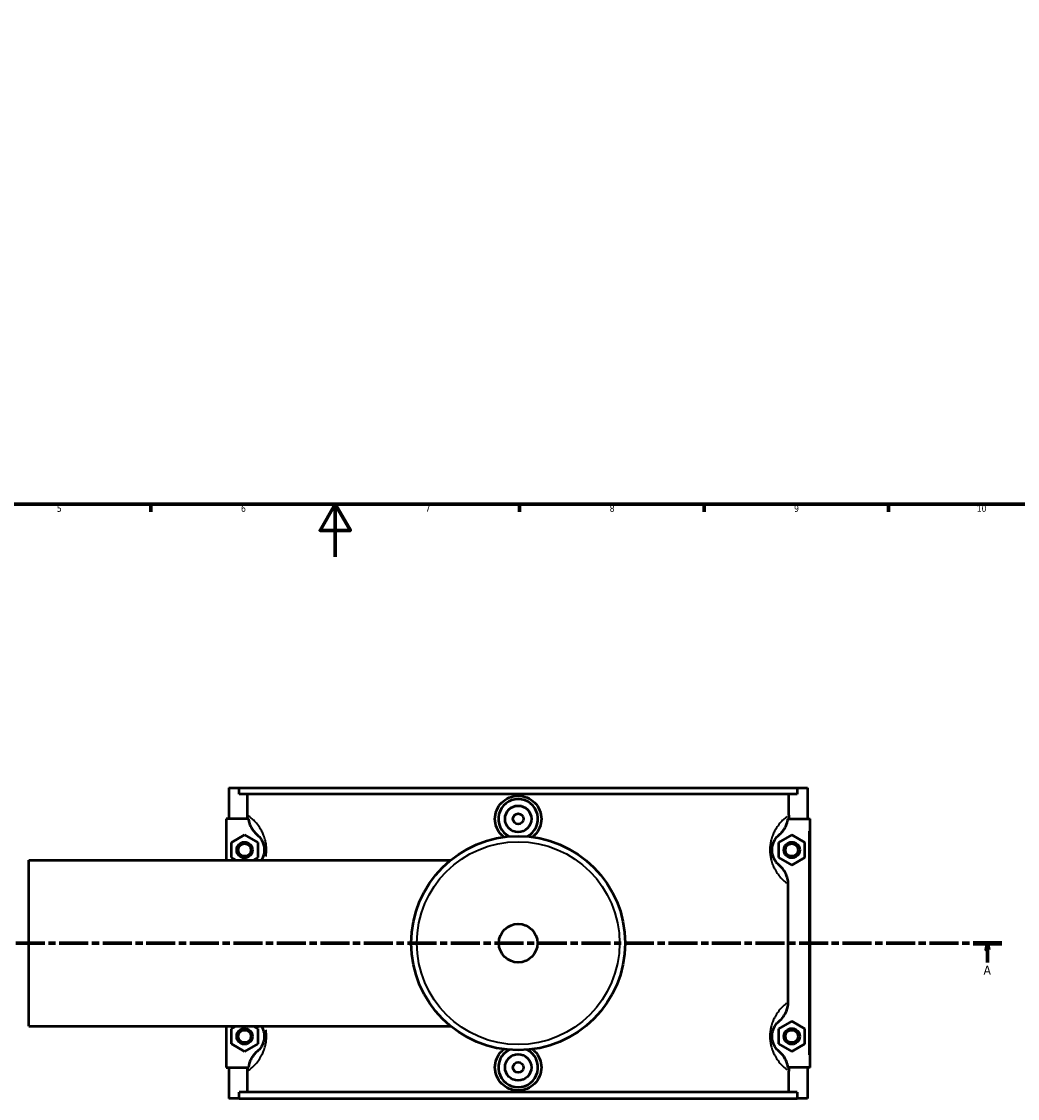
# Model space of a CAD drawing. Header units: millimetres. Extents: x 0 to 989, y -206 to 1211.
# Tile 3 of 8: x 301 to 680, y -206 to 203. Entities that reach past the tile are written whole.
import ezdxf

# ---------------------------------------------------------------- set-up
doc = ezdxf.new("R2010")
doc.units = ezdxf.units.MM
doc.linetypes.add('CHAIN', pattern=[0.3543, 0.2362, -0.0295, 0.0591, -0.0295])
for name, color, linetype, lineweight in [('Border (ISO)', 7, 'Continuous', 70), ('Section Line (ISO)', 7, 'CHAIN', 70), ('Visible (ISO)', 7, 'Continuous', 50), ('Visible Narrow (ISO)', 7, 'Continuous', 35)]:
    doc.layers.add(name, color=color, linetype=linetype, lineweight=lineweight)
doc.styles.add('Label Text (ISO)', font='tahoma.ttf')
doc.styles.add('Note Text (ISO)', font='tahoma.ttf')

# ---------------------------------------------------------------- blocks, each defined once
blk = doc.blocks.new('Borders Default Border')
at = {"layer": 'Border (ISO)'}
for p, q in [((350.42, 20), (350.42, 17.1)), ((490.58, 20), (490.58, 17.1)), ((560.67, 20), (560.67, 17.1)), ((630.75, 20), (630.75, 17.1))]:
    blk.add_line(p, q, dxfattribs=at)
at = {"layer": 'Border (ISO)', "flags": 128}
for points in [[(20, 20), (20, 574), (821, 574), (821, 20), (20, 20)], [(420.5, 0), (420.5, 20), (414.73, 10), (426.27, 10), (420.5, 20)]]:
    blk.add_lwpolyline(points, dxfattribs=at)
at = {"layer": 'Border (ISO)', "color": 232, "true_color": 0xca0064, "char_height": 2.5, "attachment_point": 7, "style": 'Note Text (ISO)'}
for s, insert in [('5', (314.64, 17.05)), ('6', (384.66, 17.05)), ('7', (454.77, 17.1)), ('8', (524.81, 17.04)), ('9', (594.88, 17.05)), ('10', (664.29, 17.05))]:
    blk.add_mtext(s, dxfattribs=dict(at, insert=insert))
blk = doc.blocks.new('2dTransSection0')
at = {"layer": 'Section Line (ISO)', "linetype": 'CHAIN', "ltscale": 46.681}
blk.add_line((249.45, -146.75), (673.87, -146.75), dxfattribs=at)
at = {"layer": 'Section Line (ISO)', "linetype": 'Continuous', "lineweight": 140}
for p, q in [((249.45, -146.75), (260.39, -146.75)), ((662.93, -146.75), (673.87, -146.75))]:
    blk.add_line(p, q, dxfattribs=at)
at = {"layer": 'Section Line (ISO)', "linetype": 'Continuous'}
for p, q in [((254.92, -146.75), (254.42, -149.25)), ((254.92, -149.25), (254.92, -146.75)), ((255.42, -149.25), (254.92, -146.75)), ((668.4, -146.75), (667.9, -149.25)), ((668.4, -149.25), (668.4, -146.75)), ((668.9, -149.25), (668.4, -146.75)), ((254.42, -149.25), (255.42, -149.25)), ((254.92, -154.16), (254.92, -149.25)), ((667.9, -149.25), (668.9, -149.25)), ((668.4, -154.16), (668.4, -149.25))]:
    blk.add_line(p, q, dxfattribs=at)
at = {"layer": 'Section Line (ISO)', "linetype": 'Continuous', "flags": 128}
for points in [[(255.42, -149.25), (254.92, -146.75), (254.42, -149.25), (255.42, -149.25)], [(668.9, -149.25), (668.4, -146.75), (667.9, -149.25), (668.9, -149.25)]]:
    blk.add_lwpolyline(points, dxfattribs=at)
at = {"layer": 'Section Line (ISO)'}
for points in [[(255.42, -149.25), (254.92, -146.75), (254.42, -149.25), (255.42, -149.25)], [(668.9, -149.25), (668.4, -146.75), (667.9, -149.25), (668.9, -149.25)]]:
    blk.add_solid(points, dxfattribs=at)
at = {"layer": 'Section Line (ISO)', "char_height": 3.5, "attachment_point": 7, "style": 'Label Text (ISO)'}
for insert in [(253.43, -158.75), (666.91, -158.75)]:
    blk.add_mtext('A', dxfattribs=dict(at, insert=insert))

msp = doc.modelspace()

# ---------------------------------------------------------------- linework, layer by layer
at = {"layer": 'Visible (ISO)'}
for p, q in [((380.0312, -87.7542), (380.0312, -99.5542)), ((380.0312, -87.7542), (383.9317, -87.7542)), ((383.9317, -87.7542), (596.1307, -87.7542)), ((383.9317, -90.1142), (383.9317, -87.7542)), ((596.1307, -87.7542), (596.1307, -90.1142)), ((596.1307, -87.7542), (600.0312, -87.7542)), ((600.0312, -87.7542), (600.0312, -99.5542)), ((596.1307, -90.1142), (383.9317, -90.1142)), ((387.1631, -98.1723), (387.1631, -90.1142)), ((592.8993, -98.1723), (592.8993, -90.1142)), ((387.4702, -99.5542), (379.0312, -99.5542)), ((379.0312, -99.5542), (379.0312, -115.2542)), ((592.5923, -99.5542), (600.5312, -99.5542)), ((600.5312, -99.5542), (601.0312, -99.5542)), ((601.0312, -193.9542), (601.0312, -99.5542)), ((381.0312, -108.4674), (386.0312, -105.5807)), ((386.0312, -105.5807), (391.0312, -108.4674)), ((594.0312, -105.5807), (589.0312, -108.4674)), ((599.0312, -108.4674), (594.0312, -105.5807)), ((381.0312, -114.2409), (381.0312, -108.4674)), ((391.0312, -108.4674), (391.0312, -114.2409)), ((589.0312, -108.4674), (589.0312, -114.2409)), ((599.0312, -114.2409), (599.0312, -108.4674)), ((382.7862, -115.2542), (381.0312, -114.2409)), ((391.0312, -114.2409), (389.2762, -115.2542)), ((589.0312, -114.2409), (594.0312, -117.1277)), ((594.0312, -117.1277), (599.0312, -114.2409)), ((304.0312, -178.2542), (304.0312, -115.2542)), ((304.0312, -115.2542), (464.311, -115.2542)), ((592.6755, -169.1289), (592.6755, -124.3795)), ((304.0312, -178.2542), (464.311, -178.2542)), ((379.0312, -178.2542), (379.0312, -193.9542)), ((381.0312, -179.2674), (382.7862, -178.2542)), ((381.0312, -185.0409), (381.0312, -179.2674)), ((389.2762, -178.2542), (391.0312, -179.2674)), ((391.0312, -179.2674), (391.0312, -185.0409)), ((594.0312, -176.3807), (589.0312, -179.2674)), ((589.0312, -179.2674), (589.0312, -185.0409)), ((599.0312, -179.2674), (594.0312, -176.3807)), ((599.0312, -185.0409), (599.0312, -179.2674)), ((386.0312, -187.9277), (381.0312, -185.0409)), ((391.0312, -185.0409), (386.0312, -187.9277)), ((589.0312, -185.0409), (594.0312, -187.9277)), ((594.0312, -187.9277), (599.0312, -185.0409)), ((379.0312, -193.9542), (387.4702, -193.9542)), ((380.0312, -193.9542), (380.0312, -205.7542)), ((387.1631, -203.3942), (387.1631, -195.3361)), ((600.5312, -193.9542), (592.5923, -193.9542)), ((592.8993, -203.3942), (592.8993, -195.3361)), ((600.0312, -193.9542), (600.0312, -205.7542)), ((601.0312, -193.9542), (600.5312, -193.9542)), ((596.1307, -203.3942), (383.9317, -203.3942)), ((383.9317, -205.7542), (383.9317, -203.3942)), ((596.1307, -203.3942), (596.1307, -205.7542)), ((383.9317, -205.7542), (380.0312, -205.7542)), ((383.9317, -205.7542), (596.1307, -205.7542)), ((600.0312, -205.7542), (596.1307, -205.7542))]:
    msp.add_line(p, q, dxfattribs=at)
for centre, radius in [((490.0312, -99.5542), 5), ((490.0312, -99.5542), 2), ((490.0312, -146.7542), 40.6667), ((386.0312, -111.3542), 3), ((386.0312, -111.3542), 2.4), ((594.0312, -111.3542), 3), ((594.0312, -111.3542), 2.4), ((490.0312, -146.7542), 7.32), ((386.0312, -182.1542), 3), ((386.0312, -182.1542), 2.4), ((594.0312, -182.1542), 3), ((594.0312, -182.1542), 2.4), ((490.0312, -193.9542), 5), ((490.0312, -193.9542), 2)]:
    msp.add_circle(centre, radius, dxfattribs=at)
for centre, start, end in [((490.0312, -99.5542), 297.092617, 242.907383), ((490.0312, -193.9542), 117.092617, 62.907383)]:
    msp.add_arc(centre, 7.5, start, end, dxfattribs=at)
for points, knots in [([(484.5746, -106.4541), (484.3001, -106.2393), (484.0417, -106.0114), (483.0188, -104.9945), (482.3383, -104.0066), (481.4353, -101.8396), (481.2128, -100.6604), (481.2128, -98.4479), (481.4353, -97.2688), (482.3383, -95.1017), (483.0188, -94.1138), (484.5858, -92.556), (485.5768, -91.8817), (487.7468, -90.9878), (488.9259, -90.7681), (491.1365, -90.7681), (492.3157, -90.9878), (494.4857, -91.8817), (495.4766, -92.556), (497.0437, -94.1138), (497.7241, -95.1017), (498.6271, -97.2688), (498.8497, -98.4479), (498.8497, -99.5542)], [1.88893027, 1.88893027, 1.88893027, 1.88893027, 1.99014112, 1.99014112, 2.32201791, 2.32201791, 2.6538947, 2.6538947, 2.9857715, 2.9857715, 3.31764829, 3.31764829, 3.64924517, 3.64924517, 3.98084205, 3.98084205, 4.31243894, 4.31243894, 4.64403582, 4.64403582, 4.97591261, 4.97591261, 5.30778941, 5.30778941, 5.30778941, 5.30778941]), ([(387.4702, -99.5542), (387.5343, -100.0257), (387.6352, -100.4919), (387.9537, -101.5615), (388.1985, -102.1541), (389.0917, -103.8233), (389.8942, -104.8043), (390.8546, -105.6109)], [-0.711237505, -0.711237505, -0.711237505, -0.711237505, -0.568203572, -0.568203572, -0.376244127, -0.376244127, 0, 0, 0, 0]), ([(498.8497, -99.5542), (498.8497, -100.6604), (498.6271, -101.8396), (497.7241, -104.0066), (497.0437, -104.9945), (496.0208, -106.0114), (495.7624, -106.2393), (495.4878, -106.4541)], [0, 0, 0, 0, 0.331876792, 0.331876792, 0.663753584, 0.663753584, 0.764964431, 0.764964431, 0.764964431, 0.764964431]), ([(589.2079, -105.6109), (589.7231, -105.1782), (590.1939, -104.6944), (591.0371, -103.629), (591.4056, -103.0478), (592.1561, -101.5251), (592.4563, -100.5536), (592.5923, -99.5542)], [-0.76094644, -0.76094644, -0.76094644, -0.76094644, -0.559279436, -0.559279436, -0.353660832, -0.353660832, -0.050360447, -0.050360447, -0.050360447, -0.050360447]), ([(390.8546, -105.6109), (390.9407, -105.6832), (391.0307, -105.7621), (391.291, -106.0029), (391.4691, -106.1813), (391.8472, -106.6099), (392.0479, -106.8617), (392.4079, -107.3961), (392.5662, -107.6584), (392.8206, -108.1597), (392.9195, -108.3766), (393.1145, -108.8733), (393.2095, -109.1576), (393.3454, -109.6804), (393.3938, -109.9052), (393.4722, -110.3831), (393.5013, -110.6369), (393.5265, -111.0474), (393.5312, -111.2008), (393.5312, -111.3542), (393.5312, -111.5076), (393.5265, -111.6609), (393.5013, -112.0714), (393.4722, -112.3253), (393.3938, -112.8032), (393.3454, -113.028), (393.2095, -113.5507), (393.1145, -113.835), (392.9195, -114.3318), (392.8206, -114.5486), (392.6268, -114.9305), (392.5324, -115.0985), (392.4375, -115.2542)], [1.03043468, 1.03043468, 1.03043468, 1.03043468, 1.26823891, 1.26823891, 1.69251763, 1.69251763, 2.12730084, 2.12730084, 2.46263843, 2.46263843, 2.68439026, 2.68439026, 2.92736892, 2.92736892, 3.09418108, 3.09418108, 3.26677288, 3.26677288, 3.3680034, 3.3680034, 3.3680034, 3.46923392, 3.46923392, 3.64182572, 3.64182572, 3.80863788, 3.80863788, 4.05161654, 4.05161654, 4.27336837, 4.27336837, 4.47602278, 4.47602278, 4.47602278, 4.47602278]), ([(589.2079, -117.0975), (589.1217, -117.0251), (589.0318, -116.9463), (588.7714, -116.7055), (588.5933, -116.5271), (588.2152, -116.0984), (588.0145, -115.8466), (587.6545, -115.3123), (587.4962, -115.0499), (587.2419, -114.5486), (587.1429, -114.3318), (586.9479, -113.835), (586.8529, -113.5507), (586.7171, -113.028), (586.6687, -112.8032), (586.5903, -112.3253), (586.5611, -112.0714), (586.536, -111.6609), (586.5312, -111.5076), (586.5312, -111.3542), (586.5312, -111.2008), (586.536, -111.0474), (586.5611, -110.6369), (586.5903, -110.3831), (586.6687, -109.9052), (586.7171, -109.6804), (586.8529, -109.1576), (586.9479, -108.8733), (587.1429, -108.3766), (587.2419, -108.1597), (587.4962, -107.6584), (587.6545, -107.3961), (588.0145, -106.8617), (588.2152, -106.6099), (588.5933, -106.1813), (588.7714, -106.0029), (589.0318, -105.7621), (589.1217, -105.6832), (589.2079, -105.6109)], [1.03043451, 1.03043451, 1.03043451, 1.03043451, 1.26823857, 1.26823857, 1.69251765, 1.69251765, 2.12730082, 2.12730082, 2.46263836, 2.46263836, 2.68439013, 2.68439013, 2.92736877, 2.92736877, 3.09418092, 3.09418092, 3.26677271, 3.26677271, 3.36800323, 3.36800323, 3.36800323, 3.46923375, 3.46923375, 3.64182555, 3.64182555, 3.80863769, 3.80863769, 4.05161634, 4.05161634, 4.27336811, 4.27336811, 4.60870564, 4.60870564, 5.04348882, 5.04348882, 5.46776789, 5.46776789, 5.70557195, 5.70557195, 5.70557195, 5.70557195]), ([(592.6755, -124.3795), (592.6755, -123.6371), (592.5838, -122.8979), (592.2278, -121.462), (591.9661, -120.7703), (591.031, -118.9594), (590.2047, -117.9346), (589.2079, -117.0975)], [-0.834632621, -0.834632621, -0.834632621, -0.834632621, -0.611737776, -0.611737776, -0.390510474, -0.390510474, 0, 0, 0, 0]), ([(589.2079, -176.4109), (589.8181, -175.8984), (590.3657, -175.3145), (591.3171, -174.0143), (591.7144, -173.2996), (592.4481, -171.4559), (592.6755, -170.2983), (592.6755, -169.1289)], [-0.833703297, -0.833703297, -0.833703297, -0.833703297, -0.594880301, -0.594880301, -0.350836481, -0.350836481, 0, 0, 0, 0]), ([(392.4375, -178.2541), (392.5324, -178.4099), (392.6268, -178.5778), (392.8206, -178.9597), (392.9195, -179.1766), (393.1145, -179.6733), (393.2095, -179.9576), (393.3454, -180.4804), (393.3938, -180.7052), (393.4722, -181.1831), (393.5013, -181.4369), (393.5265, -181.8474), (393.5312, -182.0008), (393.5312, -182.1542), (393.5312, -182.3076), (393.5265, -182.4609), (393.5013, -182.8714), (393.4722, -183.1253), (393.3938, -183.6032), (393.3454, -183.828), (393.2095, -184.3507), (393.1145, -184.635), (392.9195, -185.1318), (392.8206, -185.3486), (392.5662, -185.8499), (392.4079, -186.1123), (392.0479, -186.6466), (391.8472, -186.8984), (391.4691, -187.3271), (391.291, -187.5055), (391.0307, -187.7463), (390.9407, -187.8251), (390.8546, -187.8975)], [2.25998402, 2.25998402, 2.25998402, 2.25998402, 2.46263843, 2.46263843, 2.68439026, 2.68439026, 2.92736892, 2.92736892, 3.09418108, 3.09418108, 3.26677288, 3.26677288, 3.3680034, 3.3680034, 3.3680034, 3.46923392, 3.46923392, 3.64182572, 3.64182572, 3.80863788, 3.80863788, 4.05161654, 4.05161654, 4.27336837, 4.27336837, 4.60870596, 4.60870596, 5.04348917, 5.04348917, 5.46776788, 5.46776788, 5.70557212, 5.70557212, 5.70557212, 5.70557212]), ([(589.2079, -187.8975), (589.1217, -187.8251), (589.0318, -187.7463), (588.7714, -187.5055), (588.5933, -187.3271), (588.2152, -186.8984), (588.0145, -186.6466), (587.6545, -186.1123), (587.4962, -185.8499), (587.2419, -185.3486), (587.1429, -185.1318), (586.9479, -184.635), (586.8529, -184.3507), (586.7171, -183.828), (586.6687, -183.6032), (586.5903, -183.1253), (586.5611, -182.8714), (586.536, -182.4609), (586.5312, -182.3076), (586.5312, -182.1542), (586.5312, -182.0008), (586.536, -181.8474), (586.5611, -181.4369), (586.5903, -181.1831), (586.6687, -180.7052), (586.7171, -180.4804), (586.8529, -179.9576), (586.9479, -179.6733), (587.1429, -179.1766), (587.2419, -178.9597), (587.4962, -178.4584), (587.6545, -178.1961), (588.0145, -177.6617), (588.2152, -177.4099), (588.5933, -176.9813), (588.7714, -176.8029), (589.0318, -176.5621), (589.1217, -176.4832), (589.2079, -176.4109)], [1.03043451, 1.03043451, 1.03043451, 1.03043451, 1.26823857, 1.26823857, 1.69251765, 1.69251765, 2.12730082, 2.12730082, 2.46263836, 2.46263836, 2.68439013, 2.68439013, 2.92736877, 2.92736877, 3.09418092, 3.09418092, 3.26677271, 3.26677271, 3.36800323, 3.36800323, 3.36800323, 3.46923375, 3.46923375, 3.64182555, 3.64182555, 3.80863769, 3.80863769, 4.05161634, 4.05161634, 4.27336811, 4.27336811, 4.60870564, 4.60870564, 5.04348882, 5.04348882, 5.46776789, 5.46776789, 5.70557195, 5.70557195, 5.70557195, 5.70557195]), ([(390.8546, -187.8975), (390.3393, -188.3302), (389.8686, -188.8139), (389.0253, -189.8794), (388.6568, -190.4605), (387.9063, -191.9833), (387.6062, -192.9547), (387.4702, -193.9542)], [-0.76094644, -0.76094644, -0.76094644, -0.76094644, -0.559279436, -0.559279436, -0.353660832, -0.353660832, -0.050360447, -0.050360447, -0.050360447, -0.050360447]), ([(498.8497, -193.9542), (498.8497, -195.0604), (498.6271, -196.2396), (497.7241, -198.4066), (497.0437, -199.3945), (495.4766, -200.9524), (494.4857, -201.6266), (492.3157, -202.5206), (491.1365, -202.7403), (488.9259, -202.7403), (487.7468, -202.5206), (485.5768, -201.6266), (484.5858, -200.9524), (483.0188, -199.3945), (482.3383, -198.4066), (481.4353, -196.2396), (481.2128, -195.0604), (481.2128, -193.9542), (481.2128, -192.8479), (481.4353, -191.6688), (482.3383, -189.5017), (483.0188, -188.5138), (484.0417, -187.4969), (484.3001, -187.269), (484.5746, -187.0543)], [2.6538947, 2.6538947, 2.6538947, 2.6538947, 2.9857715, 2.9857715, 3.31764829, 3.31764829, 3.64924517, 3.64924517, 3.98084205, 3.98084205, 4.31243894, 4.31243894, 4.64403582, 4.64403582, 4.97591261, 4.97591261, 5.30778941, 5.30778941, 5.30778941, 5.6396662, 5.6396662, 5.97154299, 5.97154299, 6.07275384, 6.07275384, 6.07275384, 6.07275384]), ([(495.4878, -187.0543), (495.7624, -187.269), (496.0208, -187.4969), (497.0437, -188.5138), (497.7241, -189.5017), (498.6271, -191.6688), (498.8497, -192.8479), (498.8497, -193.9542)], [7.196719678, 7.196719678, 7.196719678, 7.196719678, 7.297930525, 7.297930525, 7.629807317, 7.629807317, 7.961684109, 7.961684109, 7.961684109, 7.961684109]), ([(592.5923, -193.9542), (592.5281, -193.4826), (592.4273, -193.0165), (592.1088, -191.9469), (591.8639, -191.3542), (590.9707, -189.685), (590.1683, -188.704), (589.2079, -187.8975)], [-0.711237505, -0.711237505, -0.711237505, -0.711237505, -0.568203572, -0.568203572, -0.376244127, -0.376244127, 0, 0, 0, 0])]:
    msp.add_open_spline(points, degree=3, knots=knots, dxfattribs=at)
for points in [[(387.2693, -99.5542), (387.1989, -99.0973), (387.1631, -98.6354), (387.1631, -98.1723)], [(592.8993, -98.1723), (592.8993, -98.636), (592.8635, -99.0979), (592.7931, -99.5542)], [(387.1631, -195.3361), (387.1631, -194.8723), (387.199, -194.4105), (387.2693, -193.9542)], [(592.7931, -193.9542), (592.8635, -194.411), (592.8993, -194.8729), (592.8993, -195.3361)]]:
    msp.add_open_spline(points, degree=3, dxfattribs=at)
at = {"layer": 'Visible Narrow (ISO)'}
msp.add_line((600.5312, -104.2742), (600.5312, -189.2342), dxfattribs=at)
msp.add_circle((490.0312, -146.7542), 38.5253, dxfattribs=at)
for points, knots in [([(394.1407, -113.882), (394.2238, -113.3912), (394.2852, -112.8815), (394.3423, -112.029), (394.3536, -111.6916), (394.3536, -111.3542), (394.3536, -111.0167), (394.3423, -110.6793), (394.2818, -109.7762), (394.2116, -109.2177), (394.023, -108.1664), (393.9066, -107.6718), (393.5797, -106.5218), (393.3513, -105.8963), (392.8821, -104.8034), (392.6441, -104.3263), (392.0322, -103.2236), (391.6514, -102.6463), (390.7854, -101.4708), (390.3026, -100.9168), (389.3931, -99.9738), (388.9646, -99.5813), (388.1941, -98.9295), (387.848, -98.6621), (387.5274, -98.4296)], [-3.62647275, -3.62647275, -3.62647275, -3.62647275, -3.46923392, -3.46923392, -3.3680034, -3.3680034, -3.3680034, -3.26677288, -3.26677288, -3.09418108, -3.09418108, -2.92736892, -2.92736892, -2.68439026, -2.68439026, -2.46263843, -2.46263843, -2.12730084, -2.12730084, -1.69251763, -1.69251763, -1.26823891, -1.26823891, -0.87790653, -0.87790653, -0.87790653, -0.87790653]), ([(592.2661, -98.6286), (592.0233, -98.8118), (591.7673, -99.015), (591.0979, -99.5813), (590.6694, -99.9738), (589.7598, -100.9168), (589.2771, -101.4708), (588.411, -102.6463), (588.0302, -103.2236), (587.4183, -104.3263), (587.1803, -104.8034), (586.7112, -105.8963), (586.4827, -106.5218), (586.1559, -107.6718), (586.0394, -108.1664), (585.8509, -109.2177), (585.7807, -109.7762), (585.7202, -110.6793), (585.7088, -111.0167), (585.7088, -111.3542), (585.7088, -111.6916), (585.7202, -112.029), (585.7807, -112.9322), (585.8509, -113.4906), (586.0394, -114.5419), (586.1559, -115.0366), (586.4827, -116.1865), (586.7112, -116.812), (587.1803, -117.9049), (587.4183, -118.382), (588.0302, -119.4848), (588.411, -120.062), (589.2771, -121.2375), (589.7598, -121.7915), (590.6694, -122.7345), (591.0979, -123.127), (591.6774, -123.6173), (591.8504, -123.7576), (592.0176, -123.8886)], [-5.75126956, -5.75126956, -5.75126956, -5.75126956, -5.46776789, -5.46776789, -5.04348882, -5.04348882, -4.60870564, -4.60870564, -4.27336811, -4.27336811, -4.05161634, -4.05161634, -3.80863769, -3.80863769, -3.64182555, -3.64182555, -3.46923375, -3.46923375, -3.36800323, -3.36800323, -3.36800323, -3.26677271, -3.26677271, -3.09418092, -3.09418092, -2.92736877, -2.92736877, -2.68439013, -2.68439013, -2.46263836, -2.46263836, -2.12730082, -2.12730082, -1.69251765, -1.69251765, -1.26823857, -1.26823857, -1.07975364, -1.07975364, -1.07975364, -1.07975364]), ([(592.0176, -169.6198), (591.8504, -169.7507), (591.6774, -169.891), (591.0979, -170.3813), (590.6694, -170.7738), (589.7598, -171.7168), (589.2771, -172.2708), (588.411, -173.4463), (588.0302, -174.0236), (587.4183, -175.1263), (587.1803, -175.6034), (586.7112, -176.6963), (586.4827, -177.3218), (586.1559, -178.4718), (586.0394, -178.9664), (585.8509, -180.0177), (585.7807, -180.5762), (585.7202, -181.4793), (585.7088, -181.8167), (585.7088, -182.1542), (585.7088, -182.4916), (585.7202, -182.829), (585.7807, -183.7322), (585.8509, -184.2906), (586.0394, -185.3419), (586.1559, -185.8366), (586.4827, -186.9865), (586.7112, -187.612), (587.1803, -188.7049), (587.4183, -189.182), (588.0302, -190.2848), (588.411, -190.862), (589.2771, -192.0375), (589.7598, -192.5915), (590.6694, -193.5345), (591.0979, -193.927), (591.7673, -194.4934), (592.0233, -194.6965), (592.2661, -194.8798)], [-5.65625282, -5.65625282, -5.65625282, -5.65625282, -5.46776789, -5.46776789, -5.04348882, -5.04348882, -4.60870564, -4.60870564, -4.27336811, -4.27336811, -4.05161634, -4.05161634, -3.80863769, -3.80863769, -3.64182555, -3.64182555, -3.46923375, -3.46923375, -3.36800323, -3.36800323, -3.36800323, -3.26677271, -3.26677271, -3.09418092, -3.09418092, -2.92736877, -2.92736877, -2.68439013, -2.68439013, -2.46263836, -2.46263836, -2.12730082, -2.12730082, -1.69251765, -1.69251765, -1.26823857, -1.26823857, -0.9847369, -0.9847369, -0.9847369, -0.9847369]), ([(387.5274, -195.0787), (387.848, -194.8462), (388.1941, -194.5788), (388.9646, -193.927), (389.3931, -193.5345), (390.3026, -192.5915), (390.7854, -192.0375), (391.6514, -190.862), (392.0322, -190.2848), (392.6441, -189.182), (392.8821, -188.7049), (393.3513, -187.612), (393.5797, -186.9865), (393.9066, -185.8366), (394.023, -185.3419), (394.2116, -184.2906), (394.2818, -183.7322), (394.3423, -182.829), (394.3536, -182.4916), (394.3536, -182.1542), (394.3536, -181.8167), (394.3423, -181.4793), (394.2852, -180.6268), (394.2238, -180.1172), (394.1407, -179.6263)], [-5.85810027, -5.85810027, -5.85810027, -5.85810027, -5.46776788, -5.46776788, -5.04348917, -5.04348917, -4.60870596, -4.60870596, -4.27336837, -4.27336837, -4.05161654, -4.05161654, -3.80863788, -3.80863788, -3.64182572, -3.64182572, -3.46923392, -3.46923392, -3.3680034, -3.3680034, -3.3680034, -3.26677288, -3.26677288, -3.10953405, -3.10953405, -3.10953405, -3.10953405])]:
    msp.add_open_spline(points, degree=3, knots=knots, dxfattribs=at)

# ---------------------------------------------------------------- block references
msp.add_blockref('Borders Default Border', (0, 0))
at = {"layer": 'Section Line (ISO)'}
msp.add_blockref('2dTransSection0', (0, 0), dxfattribs=at)

doc.saveas('drawing.dxf')
